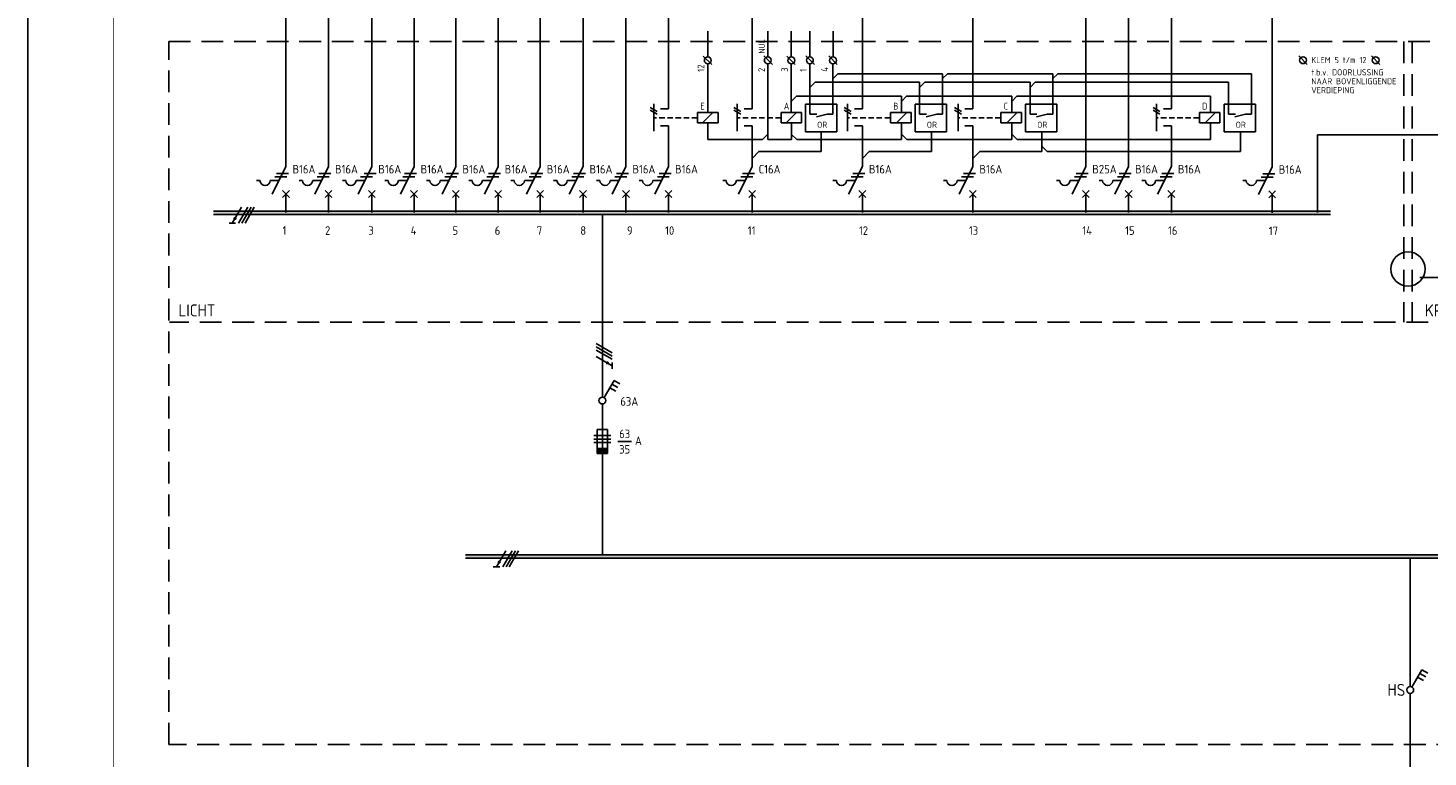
# Model space of a CAD drawing. Header units: millimetres. Extents: x 882 to 2071, y -2 to 839.
# Tile 2 of 8: x 882 to 1291, y 328 to 541. Entities that reach past the tile are written whole.
import ezdxf
from ezdxf.enums import TextEntityAlignment as Align

# ---------------------------------------------------------------- set-up
doc = ezdxf.new("R2010")
doc.units = ezdxf.units.MM
doc.linetypes.add('HIDDEN', pattern=[9.525, 6.35, -3.175])
doc.layers.get('0').update_dxf_attribs({"linetype": 'CONTINUOUS'})
for name, color, linetype in [('1', 7, 'CONTINUOUS'), ('40', 1, 'CONTINUOUS'), ('70', 1, 'CONTINUOUS'), ('71', 2, 'CONTINUOUS'), ('73', 4, 'CONTINUOUS'), ('EL$2B---_KADER', 4, 'CONTINUOUS'), ('LIJN025', 10, 'CONTINUOUS'), ('LIJN035', 50, 'CONTINUOUS'), ('LIJN050', 90, 'CONTINUOUS'), ('TEKST18', 210, 'CONTINUOUS'), ('TEKST25', 10, 'CONTINUOUS'), ('TEKST35', 50, 'CONTINUOUS'), ('TEKST50', 90, 'CONTINUOUS')]:
    doc.layers.add(name, color=color, linetype=linetype)
doc.styles.add('5_0', font='iso.shx')
doc.styles.add('ISO', font='ISO.SHX')
doc.styles.add('NEN', font='iso.shx')
doc.styles.add('ROMAND', font='romand')
doc.styles.get("Standard").update_dxf_attribs({"font": 'iso.shx'})

# ---------------------------------------------------------------- blocks, each defined once
blk = doc.blocks.new('A0')
at = {"layer": 'LIJN025'}
blk.add_lwpolyline([(1189, 841), (1189, 0), (0, 0), (0, 841)], close=True, dxfattribs=at)
at = {"layer": 'LIJN050', "const_width": 0.2}
blk.add_lwpolyline([(1184, 836), (25, 836), (25, 5), (1184, 5)], close=True, dxfattribs=at)
at = {"layer": 'TEKST25', "style": 'ROMAND', "width": 2.899115}
blk.add_attdef('STATUS', text='', height=2.5, dxfattribs=at).set_placement((1143, 71.5), (1182, 71.5), align=Align.FIT)
at = {"layer": 'TEKST25', "style": 'ISO'}
for tag, p in [('E', (1144.25, 66)), ('NAAM-E', (1155.75, 66)), ('DATUM-E', (1174, 66)), ('D', (1144.25, 61)), ('NAAM-D', (1155.75, 61)), ('DATUM-D', (1174, 61)), ('C', (1144.25, 56)), ('NAAM-C', (1155.75, 56)), ('DATUM-C', (1174, 56)), ('B', (1144.25, 51)), ('NAAM-B', (1155.75, 51)), ('DATUM-B', (1174, 51)), ('A', (1144.25, 46)), ('NAAM-A', (1155.75, 46)), ('DATUM-A', (1174, 46))]:
    blk.add_attdef(tag, text='', height=2.5, dxfattribs=at).set_placement(p, align=Align.CENTER)
for tag, p in [('DATUM', (1021.75, 36.25)), ('SCHAAL', (1057, 36.25)), ('GETEKEND', (1087.25, 36.25)), ('GECONTOL.', (1122, 36.25)), ('FORMAAT', (1152.25, 28.25))]:
    blk.add_attdef(tag, p, '', height=2.5, dxfattribs=at)
at = {"layer": 'TEKST35', "style": 'ISO'}
for tag, p in [('PROJECT', (1023.5, 72.5)), ('PLAATS', (1023.5, 63.5)), ('INSTALLATIE-REGEL1', (1023.5, 52.5)), ('INSTALLATIE-REGEL2', (1023.5, 43.5))]:
    blk.add_attdef(tag, p, '', height=4, dxfattribs=at)
blk.add_attdef('PROJ.NR.', text='', height=4, dxfattribs=at).set_placement((1170, 23), align=Align.CENTER)
at = {"layer": 'TEKST50', "style": 'ISO'}
blk.add_attdef('FILE-NAAM', text='', height=5, dxfattribs=at).set_placement((1162.5, 7.5), align=Align.CENTER)
blk = doc.blocks.new('RWS075')
at = {"layer": '71'}
blk.add_line((2, 0), (0, -2), dxfattribs=at)

msp = doc.modelspace()

# ---------------------------------------------------------------- linework, layer by layer
at = {"color": 10}
for p, q in [((944.35, 488.88), (941.65, 484.19)), ((946.23, 488.88), (943.52, 484.19)), ((947.17, 488.88), (944.46, 484.19)), ((947.17, 488.88), (944.46, 484.19)), ((948.1, 488.88), (945.4, 484.19)), ((942.58, 484.19), (940.71, 484.19)), ((1047.95, 449.03), (1052.63, 446.33)), ((1047.95, 448.1), (1052.63, 445.39)), ((1047.95, 448.1), (1052.63, 445.39)), ((1047.95, 447.16), (1052.63, 444.45)), ((1047.95, 445.28), (1052.63, 442.58)), ((1052.63, 443.51), (1052.63, 441.64)), ((1021.53, 388.51), (1018.83, 383.82)), ((1023.41, 388.51), (1020.7, 383.82)), ((1024.35, 388.51), (1021.64, 383.82)), ((1024.35, 388.51), (1021.64, 383.82)), ((1025.28, 388.51), (1022.58, 383.82)), ((1019.76, 383.82), (1017.89, 383.82))]:
    msp.add_line(p, q, dxfattribs=at)
for p, q in [((947.17, 488.88), (944.46, 484.19)), ((1047.95, 448.1), (1052.63, 445.39)), ((1024.35, 388.51), (1021.64, 383.82))]:
    msp.add_line(p, q)
at = {"color": 10, "const_width": 0.469}
for points in [[(942.66, 485.48, 1), (942.26, 485.72, 1)], [(1051.34, 443.59, 1), (1051.11, 443.19, 1)], [(1019.84, 385.11, 1), (1019.44, 385.34, 1)]]:
    msp.add_lwpolyline(points, format="xyb", close=True, dxfattribs=at)
at = {"layer": '1', "color": 1}
for p, q in [((1063.75, 518.01), (1065.75, 516.86)), ((1063.75, 517.21), (1065.75, 516.06)), ((1088.16, 518.01), (1090.16, 516.86)), ((1088.16, 517.21), (1090.16, 516.06)), ((1120.39, 518.01), (1122.39, 516.86)), ((1120.39, 517.21), (1122.39, 516.06)), ((1152.63, 518.01), (1154.63, 516.86)), ((1152.63, 517.21), (1154.63, 516.06)), ((1210.61, 518.01), (1212.61, 516.86)), ((1210.61, 517.21), (1212.61, 516.06)), ((1052.25, 422.14), (1047.25, 422.14)), ((1047.25, 422.14), (1052.25, 422.14)), ((1047.25, 421.14), (1052.25, 421.14)), ((1047.25, 420.14), (1052.25, 420.14))]:
    msp.add_line(p, q, dxfattribs=at)
at = {"layer": '1', "color": 2}
for p, q in [((1077.55, 516.53), (1083.55, 516.53)), ((1077.55, 516.53), (1077.55, 513.53)), ((1083.55, 516.53), (1083.55, 513.53)), ((1101.96, 516.53), (1107.96, 516.53)), ((1101.96, 516.53), (1101.96, 513.53)), ((1107.96, 516.53), (1107.96, 513.53)), ((1133.91, 516.53), (1133.91, 513.53)), ((1133.91, 516.53), (1139.91, 516.53)), ((1139.91, 516.53), (1139.91, 513.53)), ((1166.14, 516.53), (1172.14, 516.53)), ((1166.14, 516.53), (1166.14, 513.53)), ((1172.14, 516.53), (1172.14, 513.53)), ((1224.13, 516.53), (1224.13, 513.53)), ((1224.13, 516.53), (1230.13, 516.53)), ((1230.13, 516.53), (1230.13, 513.53)), ((1083.55, 513.53), (1077.55, 513.53)), ((1107.96, 513.53), (1101.96, 513.53)), ((1139.91, 513.53), (1133.91, 513.53)), ((1172.14, 513.53), (1166.14, 513.53)), ((1230.13, 513.53), (1224.13, 513.53)), ((953.32, 492.71), (957.34, 500.74)), ((965.74, 492.71), (969.75, 500.74)), ((978.39, 492.71), (982.41, 500.74)), ((990.75, 492.71), (994.77, 500.74)), ((1002.95, 492.71), (1006.97, 500.74)), ((1015.29, 492.71), (1019.31, 500.74)), ((1027.59, 492.71), (1031.6, 500.74)), ((1040.08, 492.71), (1044.1, 500.74)), ((1052.61, 492.71), (1056.63, 500.74)), ((1065.06, 492.71), (1069.08, 500.74)), ((1089.47, 492.71), (1093.49, 500.74)), ((1121.68, 492.71), (1125.7, 500.74)), ((1153.94, 492.71), (1157.95, 500.74)), ((1186.92, 492.71), (1190.94, 500.74)), ((1199.42, 492.71), (1203.44, 500.74)), ((1211.92, 492.71), (1215.94, 500.74)), ((1241.38, 492.62), (1245.39, 500.66)), ((948.74, 496.71), (949.74, 496.71)), ((952.74, 496.71), (955.32, 496.71)), ((961.15, 496.71), (962.15, 496.71)), ((965.15, 496.71), (967.74, 496.71)), ((973.81, 496.71), (974.81, 496.71)), ((977.81, 496.71), (980.39, 496.71)), ((986.17, 496.71), (987.17, 496.71)), ((990.17, 496.71), (992.75, 496.71)), ((998.37, 496.71), (999.37, 496.71)), ((1002.37, 496.71), (1004.95, 496.71)), ((1010.71, 496.71), (1011.71, 496.71)), ((1014.71, 496.71), (1017.29, 496.71)), ((1023, 496.71), (1024, 496.71)), ((1027, 496.71), (1029.59, 496.71)), ((1035.5, 496.71), (1036.5, 496.71)), ((1039.5, 496.71), (1042.08, 496.71)), ((1048.03, 496.71), (1049.03, 496.71)), ((1052.03, 496.71), (1054.61, 496.71)), ((1060.48, 496.71), (1061.48, 496.71)), ((1064.48, 496.71), (1067.06, 496.71)), ((1084.89, 496.71), (1085.89, 496.71)), ((1088.89, 496.71), (1091.47, 496.71)), ((1117.1, 496.71), (1118.1, 496.71)), ((1121.1, 496.71), (1123.68, 496.71)), ((1149.35, 496.71), (1150.35, 496.71)), ((1153.35, 496.71), (1155.94, 496.71)), ((1182.34, 496.71), (1183.34, 496.71)), ((1186.34, 496.71), (1188.92, 496.71)), ((1194.84, 496.71), (1195.84, 496.71)), ((1198.84, 496.71), (1201.42, 496.71)), ((1207.34, 496.71), (1208.34, 496.71)), ((1211.34, 496.71), (1213.92, 496.71)), ((1236.8, 496.71), (1237.8, 496.71)), ((1240.8, 496.71), (1243.38, 496.71)), ((1048.25, 416.89), (1048.25, 423.89)), ((1048.25, 423.89), (1051.25, 423.89)), ((1051.25, 423.89), (1051.25, 416.89)), ((1051.25, 418.39), (1048.25, 418.39)), ((1051.25, 418.14), (1048.25, 418.14)), ((1051.25, 417.89), (1048.25, 417.89)), ((1051.25, 417.64), (1048.25, 417.64)), ((1051.25, 417.39), (1048.25, 417.39)), ((1051.25, 417.14), (1048.25, 417.14)), ((1051.25, 416.89), (1048.25, 416.89))]:
    msp.add_line(p, q, dxfattribs=at)
at = {"layer": '1', "color": 1, "linetype": 'HIDDEN', "ltscale": 0.25}
for p, q in [((1077.5, 515), (1064.75, 515)), ((1101.9, 515), (1089.16, 515)), ((1133.8, 515), (1121.4, 515)), ((1166.03, 515), (1153.63, 515)), ((1224.01, 515), (1211.61, 515))]:
    msp.add_line(p, q, dxfattribs=at)
at = {"layer": '1', "color": 2}
for centre in [(951.24, 496.71), (963.65, 496.71), (976.31, 496.71), (988.67, 496.71), (1000.87, 496.71), (1013.21, 496.71), (1025.5, 496.71), (1038, 496.71), (1050.53, 496.71), (1062.98, 496.71), (1087.39, 496.71), (1119.6, 496.71), (1151.85, 496.71), (1184.84, 496.71), (1197.34, 496.71), (1209.84, 496.71), (1239.3, 496.71)]:
    msp.add_arc(centre, 1.5, 180, 0, dxfattribs=at)
at = {"layer": '70'}
for p, q in [((954.07, 497.71), (957.57, 497.71)), ((954.57, 498.71), (958.07, 498.71)), ((966.49, 497.71), (969.99, 497.71)), ((966.99, 498.71), (970.49, 498.71)), ((979.14, 497.71), (982.64, 497.71)), ((980.17, 498.71), (983.67, 498.71)), ((991.5, 497.71), (995, 497.71)), ((992, 498.71), (995.5, 498.71)), ((1003.7, 497.71), (1007.2, 497.71)), ((1004.2, 498.71), (1007.7, 498.71)), ((1016.04, 497.71), (1019.54, 497.71)), ((1016.54, 498.71), (1020.04, 498.71)), ((1028.34, 497.71), (1031.84, 497.71)), ((1028.84, 498.71), (1032.34, 498.71)), ((1040.83, 497.71), (1044.33, 497.71)), ((1041.33, 498.71), (1044.83, 498.71)), ((1053.36, 497.71), (1056.86, 497.71)), ((1053.86, 498.71), (1057.36, 498.71)), ((1065.81, 497.71), (1069.31, 497.71)), ((1066.31, 498.71), (1069.81, 498.71)), ((1090.22, 497.71), (1093.72, 497.71)), ((1090.72, 498.71), (1094.22, 498.71)), ((1122.43, 497.71), (1125.93, 497.71)), ((1122.93, 498.71), (1126.43, 498.71)), ((1154.69, 497.71), (1158.19, 497.71)), ((1155.19, 498.71), (1158.69, 498.71)), ((1187.67, 497.71), (1191.17, 497.71)), ((1188.17, 498.71), (1191.67, 498.71)), ((1200.17, 497.71), (1203.67, 497.71)), ((1200.67, 498.71), (1204.17, 498.71)), ((1212.67, 497.71), (1216.17, 497.71)), ((1213.17, 498.71), (1216.67, 498.71)), ((1242.13, 497.62), (1245.63, 497.62)), ((1242.63, 498.62), (1246.13, 498.62)), ((1054.27, 420.4), (1058.27, 420.4))]:
    msp.add_line(p, q, dxfattribs=at)
at = {"layer": '71'}
for p, q in [((1079.19, 533.02), (1081.69, 530.52)), ((1096.9, 533.04), (1099.4, 530.54)), ((1103.6, 533.02), (1106.1, 530.52)), ((1109.21, 533.04), (1111.71, 530.54)), ((1118.35, 530.58), (1115.85, 533.08)), ((1255.64, 530.54), (1253.14, 533.04)), ((1276.84, 530.54), (1274.34, 533.04)), ((1118.56, 527.85), (1117.09, 526.39)), ((1150.54, 527.85), (1149.12, 526.43)), ((1182.78, 527.85), (1181.35, 526.43)), ((1111.92, 525.35), (1110.39, 523.82)), ((1143.91, 525.35), (1142.42, 523.86)), ((1176.14, 525.35), (1174.65, 523.86)), ((1106.43, 521.27), (1104.93, 519.78)), ((1138.61, 521.26), (1137.12, 519.78)), ((1170.84, 521.26), (1169.35, 519.78)), ((1064.75, 519.11), (1064.75, 511.11)), ((1069.08, 517.61), (1066.75, 517.61)), ((1089.16, 519.11), (1089.16, 511.11)), ((1093.49, 517.61), (1091.16, 517.61)), ((1109.12, 518.95), (1109.12, 510.85)), ((1118.22, 518.95), (1109.12, 518.95)), ((1115.36, 516.02), (1112.26, 515.27)), ((1118.22, 510.85), (1118.22, 518.95)), ((1121.39, 519.11), (1121.39, 511.11)), ((1125.72, 517.61), (1123.39, 517.61)), ((1150.25, 518.95), (1141.15, 518.95)), ((1141.15, 518.95), (1141.15, 510.85)), ((1147.39, 516.02), (1144.29, 515.27)), ((1150.25, 510.85), (1150.25, 518.95)), ((1153.63, 519.11), (1153.63, 511.11)), ((1157.95, 517.61), (1155.63, 517.61)), ((1173.38, 518.95), (1173.38, 510.85)), ((1182.48, 518.95), (1173.38, 518.95)), ((1179.63, 516.02), (1176.52, 515.27)), ((1182.48, 510.85), (1182.48, 518.95)), ((1211.61, 519.11), (1211.61, 511.11)), ((1215.94, 517.61), (1213.61, 517.61)), ((1231.37, 518.95), (1231.37, 510.85)), ((1240.47, 518.95), (1231.37, 518.95)), ((1237.61, 516.02), (1234.51, 515.27)), ((1240.47, 510.85), (1240.47, 518.95)), ((1069.08, 512.61), (1066.75, 512.61)), ((1093.49, 512.61), (1091.16, 512.61)), ((1125.72, 512.61), (1123.39, 512.61)), ((1157.95, 512.61), (1155.63, 512.61)), ((1215.94, 512.61), (1213.61, 512.61)), ((1096.53, 508.64), (1098.11, 510.22)), ((1106.51, 508.64), (1104.93, 510.22)), ((1109.12, 510.85), (1118.22, 510.85)), ((1138.68, 508.64), (1137.1, 510.22)), ((1141.15, 510.85), (1150.25, 510.85)), ((1170.91, 508.64), (1169.33, 510.22)), ((1173.38, 510.85), (1182.48, 510.85)), ((1231.37, 510.85), (1240.47, 510.85)), ((1179.69, 505.14), (1178.1, 506.73)), ((958.34, 491.71), (956.34, 493.71)), ((956.34, 491.71), (958.34, 493.71)), ((970.75, 491.71), (968.75, 493.71)), ((968.75, 491.71), (970.75, 493.71)), ((983.41, 491.71), (981.41, 493.71)), ((981.41, 491.71), (983.41, 493.71)), ((995.76, 491.71), (993.76, 493.71)), ((993.76, 491.71), (995.76, 493.71)), ((1007.97, 491.71), (1005.97, 493.71)), ((1005.97, 491.71), (1007.97, 493.71)), ((1020.31, 491.71), (1018.31, 493.71)), ((1018.31, 491.71), (1020.31, 493.71)), ((1032.6, 491.71), (1030.6, 493.71)), ((1030.6, 491.71), (1032.6, 493.71)), ((1045.1, 491.71), (1043.1, 493.71)), ((1043.1, 491.71), (1045.1, 493.71)), ((1057.63, 491.71), (1055.63, 493.71)), ((1055.63, 491.71), (1057.63, 493.71)), ((1070.08, 491.71), (1068.08, 493.71)), ((1068.08, 491.71), (1070.08, 493.71)), ((1092.49, 491.71), (1094.49, 493.71)), ((1094.49, 491.71), (1092.49, 493.71)), ((1124.7, 491.71), (1126.7, 493.71)), ((1126.7, 491.71), (1124.7, 493.71)), ((1158.95, 491.71), (1156.95, 493.71)), ((1156.95, 491.71), (1158.95, 493.71)), ((1189.94, 491.71), (1191.94, 493.71)), ((1191.94, 491.71), (1189.94, 493.71)), ((1202.44, 491.71), (1204.44, 493.71)), ((1204.44, 491.71), (1202.44, 493.71)), ((1214.94, 491.71), (1216.94, 493.71)), ((1216.94, 491.71), (1214.94, 493.71)), ((1246.39, 491.62), (1244.39, 493.62)), ((1244.39, 491.62), (1246.39, 493.62)), ((1050.26, 433.25), (1053.16, 438.27)), ((1053.16, 438.27), (1054.89, 437.27)), ((1051.91, 436.11), (1053.64, 435.11)), ((1052.53, 437.19), (1054.26, 436.19)), ((1286.2, 348.72), (1289.1, 353.74)), ((1288.48, 352.66), (1290.21, 351.66)), ((1289.1, 353.74), (1290.83, 352.74)), ((1287.85, 351.58), (1289.58, 350.58))]:
    msp.add_line(p, q, dxfattribs=at)
for centre in [(1080.55, 531.77), (1098.06, 531.79), (1104.96, 531.77), (1110.35, 531.79), (1117.1, 531.77), (1254.39, 531.81), (1275.59, 531.81), (1049.75, 432.39), (1285.7, 347.86)]:
    msp.add_circle(centre, 1, dxfattribs=at)
at = {"layer": '73'}
for p, q in [((936.21, 487.72), (1262.39, 487.72)), ((936.21, 486.72), (1262.39, 486.72)), ((1009.81, 387.32), (1890.62, 387.32)), ((1009.81, 386.32), (1890.62, 386.32))]:
    msp.add_line(p, q, dxfattribs=at)
for points in [[(1262.39, 486.72), (1262.39, 487.72), (936.21, 486.72), (936.21, 487.72)], [(1890.62, 386.32), (1890.62, 387.32), (1009.81, 386.32), (1009.81, 387.32)], [(2009.59, 386.32), (2009.59, 387.32), (1128.78, 386.32), (1128.78, 387.32)]]:
    msp.add_solid(points, dxfattribs=at)
at = {"layer": 'LIJN025', "linetype": 'HIDDEN'}
for p, q in [((923.14, 537.3), (1918.87, 537.3)), ((923.14, 331.93), (923.14, 537.3)), ((1283.8, 537.3), (1283.8, 455.3)), ((1286.3, 537.3), (1286.3, 455.3)), ((1805.27, 455.3), (923.3, 455.3)), ((1918.87, 331.93), (923.14, 331.93))]:
    msp.add_line(p, q, dxfattribs=at)
at = {"layer": 'LIJN025'}
for p, q in [((1082.03, 516.53), (1079.03, 513.53)), ((1106.44, 516.53), (1103.44, 513.53)), ((1138.63, 516.53), (1135.63, 513.53)), ((1170.86, 516.53), (1167.86, 513.53)), ((1228.84, 516.53), (1225.84, 513.53)), ((1288.55, 468.3), (1317.05, 468.3))]:
    msp.add_line(p, q, dxfattribs=at)
at = {"layer": 'LIJN035'}
for p, q in [((957.34, 500.74), (957.34, 704.55)), ((969.75, 500.74), (969.75, 704.55)), ((982.41, 500.74), (982.41, 704.55)), ((994.77, 500.74), (994.77, 704.55)), ((1006.97, 500.74), (1006.97, 704.55)), ((1019.31, 500.74), (1019.31, 704.55)), ((1031.6, 500.74), (1031.6, 704.55)), ((1044.1, 500.74), (1044.1, 704.55)), ((1056.63, 500.74), (1056.63, 704.55)), ((1069.08, 517.61), (1069.08, 704.55)), ((1093.49, 517.61), (1093.49, 704.55)), ((1125.7, 517.61), (1125.7, 704.55)), ((1157.95, 517.61), (1157.95, 704.54)), ((1190.94, 500.74), (1190.94, 704.55)), ((1203.44, 500.74), (1203.44, 704.55)), ((1215.94, 517.61), (1215.94, 704.55)), ((1245.39, 500.66), (1245.39, 704.46)), ((1080.52, 532.77), (1080.52, 540.26)), ((1098.09, 532.73), (1098.09, 540.26)), ((1104.93, 532.77), (1104.93, 540.26)), ((1110.38, 532.73), (1110.38, 540.26)), ((1117.12, 532.73), (1117.12, 540.26)), ((1080.52, 516.53), (1080.52, 530.77)), ((1098.09, 508.64), (1098.09, 530.77)), ((1104.93, 516.53), (1104.93, 530.77)), ((1110.39, 516.02), (1110.39, 530.77)), ((1117.09, 516.02), (1117.09, 530.77)), ((1118.56, 527.85), (1149.12, 527.85)), ((1149.12, 516.02), (1149.12, 527.85)), ((1150.54, 527.85), (1181.35, 527.85)), ((1181.35, 516.02), (1181.35, 527.85)), ((1182.78, 527.85), (1239.34, 527.85)), ((1239.34, 516.02), (1239.34, 527.85)), ((1111.92, 525.35), (1142.42, 525.35)), ((1142.42, 516.02), (1142.42, 525.35)), ((1143.91, 525.35), (1174.65, 525.35)), ((1174.65, 516.02), (1174.65, 525.35)), ((1176.14, 525.35), (1232.64, 525.35)), ((1232.64, 516.02), (1232.64, 525.35)), ((1106.43, 521.27), (1137.12, 521.27)), ((1137.12, 516.53), (1137.12, 521.27)), ((1138.61, 521.26), (1169.35, 521.26)), ((1169.35, 516.53), (1169.35, 521.26)), ((1170.84, 521.26), (1227.34, 521.26)), ((1227.34, 516.53), (1227.34, 521.26)), ((1110.39, 516.02), (1112.37, 516.02)), ((1115.36, 516.02), (1117.09, 516.02)), ((1142.42, 516.02), (1144.4, 516.02)), ((1147.39, 516.02), (1149.12, 516.02)), ((1174.65, 516.02), (1176.63, 516.02)), ((1179.63, 516.02), (1181.35, 516.02)), ((1232.64, 516.02), (1234.62, 516.02)), ((1237.61, 516.02), (1239.34, 516.02)), ((1069.08, 500.74), (1069.08, 512.61)), ((1080.55, 513.53), (1080.55, 508.64)), ((1093.49, 500.74), (1093.49, 512.61)), ((1104.96, 513.53), (1104.96, 508.64)), ((1125.7, 500.74), (1125.7, 512.61)), ((1137.12, 513.53), (1137.12, 508.64)), ((1157.95, 500.74), (1157.95, 512.61)), ((1169.35, 513.53), (1169.35, 508.64)), ((1215.94, 500.74), (1215.94, 512.61)), ((1227.34, 513.53), (1227.34, 508.64)), ((1080.55, 508.64), (1096.53, 508.64)), ((1098.09, 508.64), (1104.96, 508.64)), ((1106.51, 508.64), (1137.12, 508.64)), ((1113.65, 505.14), (1113.65, 510.85)), ((1138.68, 508.64), (1169.35, 508.64)), ((1145.86, 505.14), (1145.86, 510.85)), ((1170.91, 508.64), (1227.34, 508.64)), ((1178.12, 505.14), (1178.12, 510.85)), ((1236.1, 505.14), (1236.1, 510.85)), ((1258.64, 487.3), (1258.64, 510.05)), ((1258.64, 510.05), (1312, 510.05)), ((1095.49, 505.14), (1113.65, 505.14)), ((1127.7, 505.14), (1145.86, 505.14)), ((1159.95, 505.14), (1178.12, 505.14)), ((1179.69, 505.14), (1236.1, 505.14)), ((957.34, 487.3), (957.34, 492.8)), ((969.75, 487.3), (969.75, 492.8)), ((982.41, 487.3), (982.41, 492.8)), ((994.77, 487.3), (994.77, 492.8)), ((1006.97, 487.3), (1006.97, 492.8)), ((1019.31, 487.3), (1019.31, 492.8)), ((1031.6, 487.3), (1031.6, 492.8)), ((1044.1, 487.3), (1044.1, 492.8)), ((1056.63, 487.3), (1056.63, 492.8)), ((1069.08, 487.3), (1069.08, 492.8)), ((1093.49, 487.3), (1093.49, 492.8)), ((1125.7, 487.3), (1125.7, 492.8)), ((1157.95, 487.3), (1157.95, 492.8)), ((1190.94, 487.3), (1190.94, 492.8)), ((1203.44, 487.3), (1203.44, 492.8)), ((1215.94, 487.3), (1215.94, 492.8)), ((1245.39, 487.21), (1245.39, 492.71)), ((1049.75, 433.39), (1049.75, 486.8)), ((1049.75, 431.39), (1049.75, 387.3)), ((1039.19, 387.3), (1039.19, 387.1))]:
    msp.add_line(p, q, dxfattribs=at)
msp.add_circle((1285.05, 470.8), 5, dxfattribs=at)
at = {"layer": 'LIJN050'}
for p, q in [((1285.65, 386.4), (1285.65, 348.86)), ((1285.65, 346.86), (1285.65, 226.09))]:
    msp.add_line(p, q, dxfattribs=at)

# ---------------------------------------------------------------- block references
at = {"layer": 'EL$2B---_KADER'}
msp.add_blockref('A0', (882, -2.4), dxfattribs=at)
at = {"layer": 'TEKST25'}
for p in [(1093.49, 505.14), (1125.7, 505.14), (1157.95, 505.14)]:
    msp.add_blockref('RWS075', p, dxfattribs=at)

# ---------------------------------------------------------------- texts
at = {"layer": '40', "style": 'NEN'}
for s, p in [('12', (1079.55, 528.43)), ('2', (1097.26, 528.39)), ('3', (1103.96, 528.43)), ('1', (1109.41, 528.43)), ('4', (1115.63, 528.43))]:
    msp.add_text(s, height=2, rotation=90, dxfattribs=at).set_placement(p)
for s, height, p in [('E', 2, (1078.34, 517.39)), ('A', 2, (1102.75, 517.39)), ('B', 2, (1134.7, 517.39)), ('C', 2, (1166.93, 517.39)), ('D', 2, (1224.92, 517.39)), ('OR', 1.8, (1112.48, 512.05)), ('OR', 1.8, (1144.52, 512.05)), ('OR', 1.8, (1176.75, 512.05)), ('OR', 1.8, (1234.73, 512.05)), ('B16A', 2.5, (959.25, 498.72)), ('B16A', 2.5, (971.67, 498.72)), ('B16A', 2.5, (984.32, 498.72)), ('B16A', 2.5, (996.68, 498.72)), ('B16A', 2.5, (1008.88, 498.72)), ('B16A', 2.5, (1021.22, 498.72)), ('B16A', 2.5, (1033.52, 498.72)), ('B16A', 2.5, (1046.01, 498.72)), ('B16A', 2.5, (1058.54, 498.72)), ('B16A', 2.5, (1070.99, 498.72)), ('C16A', 2.5, (1095.4, 498.72)), ('B16A', 2.5, (1127.61, 498.72)), ('B16A', 2.5, (1159.87, 498.72)), ('B25A', 2.5, (1192.85, 498.72)), ('B16A', 2.5, (1205.35, 498.72)), ('B16A', 2.5, (1217.85, 498.72)), ('B16A', 2.5, (1247.31, 498.63)), ('A', 2.5, (1059.27, 419.4))]:
    msp.add_text(s, height=height, dxfattribs=at).set_placement(p)
for s, p in [('63', (1056.27, 421.4)), ('35', (1056.27, 416.9))]:
    msp.add_text(s, height=2.5, dxfattribs=at).set_placement(p, align=Align.CENTER)
at = {"layer": 'TEKST18', "style": 'NEN'}
msp.add_text('NUL', height=1.8, rotation=90, dxfattribs=at).set_placement((1097.22, 533.72))
at = {"layer": 'TEKST18'}
for s, p in [('KLEM 5 t/m 12', (1256.8, 530.96)), ('t.b.v. DOORLUSSING', (1256.8, 527.36)), ('VERDIEPING', (1256.8, 522.16)), ('NAAR BOVENLIGGENDE', (1256.8, 524.76))]:
    msp.add_text(s, height=1.8, dxfattribs=at).set_placement(p)
at = {"layer": 'TEKST25', "style": '5_0'}
for s, p in [('1', (956.34, 480.8)), ('2', (968.75, 480.8)), ('3', (981.41, 480.8)), ('4', (993.77, 480.8)), ('5', (1005.97, 480.8)), ('6', (1018.31, 480.8)), ('7', (1030.6, 480.8)), ('8', (1043.31, 480.8)), ('9', (1056.94, 480.8)), ('10', (1068.08, 480.8)), ('11', (1092.23, 480.8)), ('12', (1124.7, 480.8)), ('13', (1156.8, 480.8)), ('14', (1189.94, 480.8)), ('15', (1202.44, 480.8)), ('16', (1214.94, 480.8)), ('17', (1244.39, 480.71)), ('63A', (1055, 430.89))]:
    msp.add_text(s, height=2.5, dxfattribs=at).set_placement(p)
at = {"layer": 'TEKST35', "linetype": 'HIDDEN', "style": 'ISO'}
for s, p in [('LICHT', (925.97, 456.99)), ('KRACHT 1F', (1289.97, 456.99))]:
    msp.add_text(s, height=3.5, dxfattribs=at).set_placement(p)
at = {"layer": 'TEKST35', "style": 'NEN'}
msp.add_text('HS', height=3.5, dxfattribs=at).set_placement((1279.04, 346.13))

doc.saveas('drawing.dxf')
